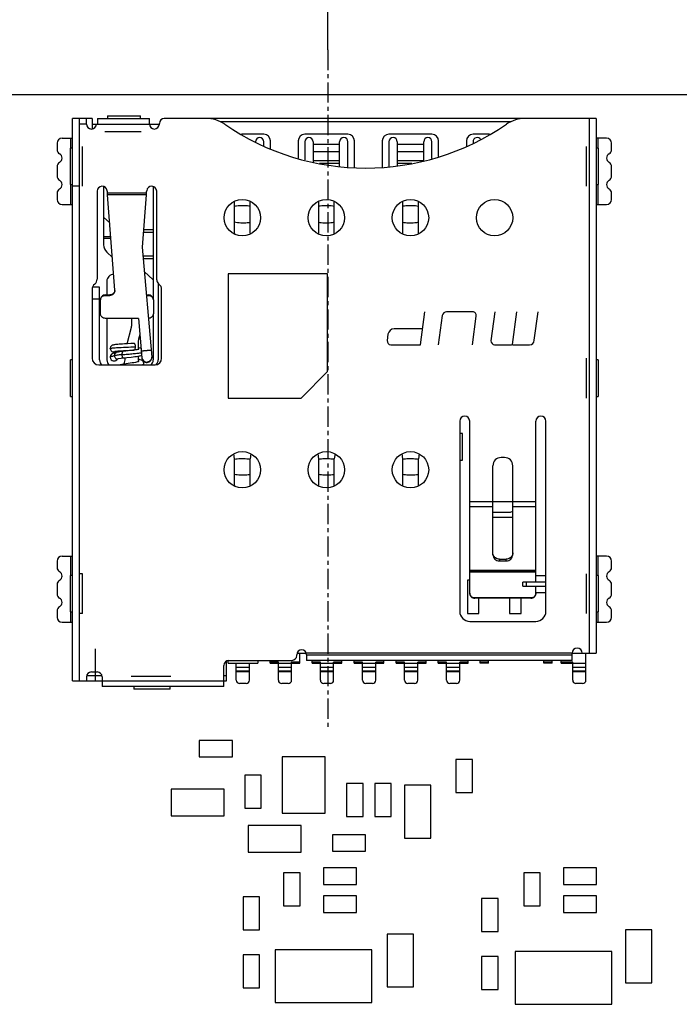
# Model space of a CAD drawing. Header units: millimetres. Extents: x 440 to 595, y -43 to 361.
# Tile 12 of 47: x 519 to 539, y 94 to 124. Entities that reach past the tile are written whole.
import ezdxf

# ---------------------------------------------------------------- set-up
doc = ezdxf.new("R2010")
doc.units = ezdxf.units.MM
doc.header["$LTSCALE"] = 16.335
doc.header["$PDMODE"] = 3
doc.header["$PDSIZE"] = 8
doc.linetypes.add('CENTER', pattern=[0.6, 0.375, -0.075, 0.075, -0.075])
doc.layers.get('0').update_dxf_attribs({"linetype": 'CONTINUOUS'})
doc.layers.get('Defpoints').update_dxf_attribs({"linetype": 'CONTINUOUS'})
doc.layers.add('01 实线', color=7, linetype='CONTINUOUS')
doc.styles.add('Font_1_Times New Roman', font='times.ttf', dxfattribs={"width": 0.8})
doc.styles.add('Font_2_Arial', font='arial.ttf', dxfattribs={"width": 0.8})
doc.dimstyles.new('Dim._1_spot', dxfattribs={"dimtxt": 3, "dimasz": 0.5, "dimexe": 0.5, "dimexo": 0, "dimgap": 0.8, "dimtad": 1, "dimdec": 3, "dimzin": 9, "dimdsep": 46, "dimtxsty": 'Font_1_Times New Roman', "dimblk": 'DOT', "dimcen": 0.1, "dimclrd": 256, "dimclre": 256, "dimclrt": 256, "dimadec": 0, "dimazin": 0, "dimtp": 0.1, "dimtm": 0.1, "dimtfac": 1, "dimtdec": 3, "dimtmove": 0, "dimatfit": 3, "dimfxl": 0, "dimtolj": 1, "dimlwd": -1, "dimlwe": -1, "dimarcsym": 0})

# ---------------------------------------------------------------- blocks, each defined once
blk = doc.blocks.new('_Dot')
at = {"color": 0, "linetype": 'ByBlock', "lineweight": -2}
blk.add_line((-0.5, 0), (-1, 0), dxfattribs=at)
at = {"color": 0, "linetype": 'ByBlock', "const_width": 0.5}
blk.add_lwpolyline([(-0.25, 0, 1), (0.25, 0, 1)], format="xyb", close=True, dxfattribs=at)
blk = doc.blocks.new('*D10')
at = {"layer": '01 实线'}
for p, q in [((528.277, 122.938), (528.277, 129.783)), ((577.922, 119.593), (577.922, 129.783)), ((528.777, 129.283), (577.422, 129.283))]:
    blk.add_line(p, q, dxfattribs=at)
at = {"layer": 'Defpoints', "color": 0}
for p in [(577.922, 129.283), (528.277, 122.938), (577.922, 119.593)]:
    blk.add_point(p, dxfattribs=at)
at = {"layer": '01 实线', "xscale": 0.5, "yscale": 0.5, "zscale": 0.5, "rotation": 180}
blk.add_blockref('_Dot', (528.277, 129.283), dxfattribs=at)
at = {"layer": '01 实线', "xscale": 0.5, "yscale": 0.5, "zscale": 0.5}
blk.add_blockref('_Dot', (577.922, 129.283), dxfattribs=at)
at = {"layer": '01 实线', "insert": (553.099, 131.615), "char_height": 3, "attachment_point": 5, "style": 'Font_2_Arial'}
blk.add_mtext('\\A1;49.645', dxfattribs=at)

msp = doc.modelspace()

# ---------------------------------------------------------------- linework, layer by layer
at = {"linetype": 'Continuous'}
for p, q in [((485.2216, 121.593), (575.9216, 121.593)), ((520.5716, 103.868), (520.5716, 120.868)), ((521.1666, 120.868), (520.5716, 120.868)), ((520.7716, 120.868), (520.7716, 103.868)), ((520.9916, 120.698), (520.9916, 120.868)), ((521.1666, 120.868), (521.1666, 120.548)), ((521.3216, 120.868), (521.3216, 120.698)), ((521.3216, 120.868), (522.8916, 120.868)), ((521.6216, 120.948), (521.6216, 120.868)), ((521.6216, 120.948), (522.6216, 120.948)), ((522.6216, 120.868), (522.6216, 120.948)), ((522.8916, 120.698), (522.8916, 120.868)), ((536.3816, 120.868), (523.3416, 120.868)), ((536.1816, 104.708), (536.1816, 120.868)), ((536.3816, 120.868), (536.3816, 104.708)), ((520.9916, 120.698), (520.7716, 120.698)), ((521.1666, 120.698), (523.1916, 120.698)), ((523.1916, 120.698), (523.1916, 120.718)), ((533.8153, 120.768), (525.028, 120.768)), ((520.2516, 120.268), (520.5716, 120.268)), ((520.5216, 119.968), (520.5216, 120.268)), ((521.5416, 120.468), (522.6416, 120.468)), ((526.3466, 120.388), (525.6779, 120.388)), ((528.8866, 120.388), (527.5866, 120.388)), ((531.4266, 120.388), (530.1266, 120.388)), ((533.1653, 120.388), (532.6666, 120.388)), ((536.7016, 120.268), (536.3816, 120.268)), ((536.4316, 120.268), (536.4316, 119.968)), ((520.1016, 120.118), (520.1016, 119.9279)), ((520.5066, 118.868), (520.5066, 119.968)), ((520.5716, 119.968), (520.5066, 119.968)), ((520.8716, 118.818), (520.8716, 120.018)), ((526.0966, 120.163), (526.0966, 120.1503)), ((526.3466, 120.044), (526.3466, 120.163)), ((526.5466, 119.959), (526.5466, 120.188)), ((527.3866, 120.188), (527.3866, 119.6667)), ((527.5866, 120.163), (527.5866, 119.6118)), ((527.8366, 120.163), (527.8366, 119.5431)), ((527.8366, 120.088), (528.6366, 120.088)), ((528.6366, 119.423), (528.6366, 120.163)), ((528.8866, 119.3893), (528.8866, 120.163)), ((529.0866, 119.3849), (529.0866, 120.188)), ((529.9266, 120.188), (529.9266, 119.3853)), ((530.1266, 120.163), (530.1266, 119.4122)), ((530.3766, 120.163), (530.3766, 119.4459)), ((530.3766, 120.088), (531.1766, 120.088)), ((531.1766, 119.5821), (531.1766, 120.163)), ((531.4266, 119.6584), (531.4266, 120.163)), ((531.6266, 119.7134), (531.6266, 120.188)), ((532.4666, 120.188), (532.4666, 120.0313)), ((532.6666, 120.163), (532.6666, 120.1163)), ((536.0816, 120.018), (536.0816, 118.818)), ((536.4466, 119.968), (536.3816, 119.968)), ((536.4466, 119.968), (536.4466, 118.868)), ((536.8516, 119.9279), (536.8516, 120.118)), ((528.6366, 119.8632), (527.8366, 119.8632)), ((531.1766, 119.8632), (530.3766, 119.8632)), ((520.1016, 119.4082), (520.1016, 119.1279)), ((528.6366, 119.5821), (527.8366, 119.5821)), ((528.6366, 119.5052), (528.0271, 119.5052)), ((531.1766, 119.5821), (530.3766, 119.5821)), ((530.8161, 119.5052), (530.3766, 119.5052)), ((536.8516, 119.1279), (536.8516, 119.4082)), ((520.5066, 118.868), (520.5716, 118.868)), ((520.5216, 118.268), (520.5216, 118.868)), ((520.7716, 118.818), (520.5716, 118.818)), ((521.5066, 118.8106), (521.5066, 117.0464)), ((523.0066, 118.8089), (523.0066, 115.4158)), ((536.3816, 118.868), (536.4466, 118.868)), ((536.4316, 118.868), (536.4316, 118.268)), ((520.1016, 118.6082), (520.1016, 118.418)), ((521.3116, 118.668), (521.3116, 116.0113)), ((521.6268, 118.618), (522.7965, 118.618)), ((521.6304, 118.5614), (521.6268, 118.618)), ((521.8494, 115.6815), (521.6304, 118.5614)), ((522.7928, 118.5614), (521.6304, 118.5614)), ((522.7928, 118.5614), (522.6722, 116.9752)), ((522.7965, 118.618), (522.7928, 118.5614)), ((523.1116, 115.988), (523.1116, 118.668)), ((536.8516, 118.418), (536.8516, 118.6082)), ((520.2516, 118.268), (520.5716, 118.268)), ((525.4566, 118.3591), (525.4566, 117.4125)), ((525.9366, 117.4048), (525.9366, 118.3588)), ((527.9966, 118.3591), (527.9966, 117.4068)), ((528.4766, 117.4101), (528.4766, 118.3588)), ((530.5366, 118.3591), (530.5366, 117.4068)), ((531.0166, 117.4101), (531.0166, 118.3588)), ((536.3816, 118.268), (536.7016, 118.268)), ((521.5066, 117.886), (521.6952, 117.7092)), ((521.5066, 117.3004), (521.7263, 117.3004)), ((523.0066, 117.4224), (522.7062, 117.4224)), ((522.7132, 117.5145), (523.0066, 117.5145)), ((521.7312, 117.236), (521.5066, 117.236)), ((522.6722, 116.9752), (522.9627, 113.6547)), ((521.6014, 116.8275), (521.7746, 116.6652)), ((522.6951, 116.7137), (523.0066, 116.7137)), ((523.0066, 116.6216), (522.7032, 116.6216)), ((523.0066, 115.9899), (522.7362, 116.2434)), ((525.2716, 116.168), (525.2716, 112.418)), ((528.2716, 116.168), (525.2716, 116.168)), ((528.2716, 113.218), (528.2716, 116.168)), ((521.3866, 115.768), (521.1755, 115.768)), ((521.3866, 113.568), (521.3866, 115.768)), ((521.6066, 115.9498), (521.6066, 115.5339)), ((523.1566, 115.8827), (523.1566, 113.568)), ((523.1902, 115.8521), (523.1652, 115.8731)), ((521.1616, 115.6989), (521.1616, 113.618)), ((521.5616, 115.5339), (521.5616, 115.5208)), ((521.5616, 115.5339), (521.6998, 115.5339)), ((521.5616, 115.5208), (521.6998, 115.5208)), ((521.6998, 115.5208), (521.6998, 115.5339)), ((521.8498, 115.6705), (521.8494, 115.6815)), ((522.7983, 115.5339), (522.8616, 115.5339)), ((522.7995, 115.5208), (522.8616, 115.5208)), ((522.8616, 115.5208), (522.8616, 115.5339)), ((523.2616, 113.618), (523.2616, 115.6989)), ((521.1616, 115.418), (521.3866, 115.418)), ((521.4116, 114.9729), (521.4116, 115.3714)), ((523.0116, 115.3714), (523.0116, 114.9729)), ((523.0066, 114.9416), (523.0066, 113.568)), ((531.0837, 114.02), (531.2154, 115.0194)), ((531.7383, 114.9094), (531.6181, 114.0221)), ((532.66, 115.0199), (531.8697, 115.0199)), ((532.6461, 114.0218), (532.763, 114.8957)), ((533.3224, 115.0204), (533.2073, 114.1451)), ((533.975, 115.0183), (533.8472, 114.0391)), ((534.5158, 114.1616), (534.6313, 115.0203)), ((522.5593, 114.8235), (521.5616, 114.8235)), ((521.6066, 114.8235), (521.6066, 113.568)), ((522.3566, 114.6071), (522.3566, 114.8235)), ((522.5593, 114.8235), (522.6639, 113.6285)), ((522.2161, 114.0565), (522.3498, 114.5553)), ((522.6019, 114.337), (522.5634, 114.1935)), ((530.0977, 114.3487), (530.0706, 114.1561)), ((531.1479, 114.5078), (530.2807, 114.5078)), ((522.2161, 114.0565), (522.1409, 114.0523)), ((522.5566, 114.1417), (522.5566, 113.8857)), ((530.1792, 114.02), (531.0837, 114.02)), ((533.319, 114.0221), (533.8175, 114.022)), ((533.8856, 114.021), (534.3748, 114.0212)), ((521.9008, 113.7967), (521.9014, 113.7968)), ((522.0641, 113.8477), (522.1082, 113.8504)), ((522.178, 113.8372), (522.0977, 113.828)), ((522.1082, 113.8504), (522.1638, 113.8536)), ((522.357, 113.8643), (522.4251, 113.8681)), ((522.5584, 113.8863), (522.5372, 113.8821)), ((522.5886, 113.9275), (522.5566, 113.9328)), ((522.5566, 113.6837), (522.5566, 113.568)), ((522.6397, 113.7024), (522.6568, 113.7095)), ((520.5066, 112.468), (520.5066, 113.568)), ((520.5716, 113.568), (520.5066, 113.568)), ((521.3616, 113.418), (523.0616, 113.418)), ((522.0995, 113.6281), (522.1566, 113.6348)), ((522.1566, 113.568), (522.1566, 113.6348)), ((522.5518, 113.5154), (522.5358, 113.5103)), ((522.5628, 113.5187), (522.5518, 113.5154)), ((522.5682, 113.5882), (522.5566, 113.5911)), ((522.7183, 113.418), (522.7263, 113.451)), ((536.0816, 113.618), (536.0816, 112.418)), ((536.4466, 113.568), (536.3816, 113.568)), ((536.4466, 113.568), (536.4466, 112.468)), ((527.4716, 112.418), (528.2716, 113.218)), ((520.5066, 112.468), (520.5716, 112.468)), ((525.2716, 112.418), (527.4716, 112.418)), ((536.3816, 112.468), (536.4466, 112.468)), ((532.2666, 111.718), (532.2666, 105.968)), ((532.5666, 106.5236), (532.5666, 111.718)), ((534.5666, 106.848), (534.5666, 111.718)), ((534.8666, 105.968), (534.8666, 111.718)), ((532.3466, 111.343), (532.2666, 111.343)), ((532.3466, 110.543), (532.3466, 111.343)), ((525.4352, 110.7304), (525.4566, 110.578)), ((525.9579, 110.7299), (525.9366, 110.578)), ((527.9752, 110.7304), (527.9966, 110.578)), ((528.4979, 110.7299), (528.4766, 110.578)), ((530.5152, 110.7304), (530.5366, 110.578)), ((531.0379, 110.7299), (531.0166, 110.578)), ((525.4566, 110.578), (525.4566, 109.7885)), ((525.9366, 109.7885), (525.9366, 110.578)), ((527.9966, 110.578), (527.9966, 109.7885)), ((528.4766, 109.7885), (528.4766, 110.578)), ((530.5366, 110.578), (530.5366, 109.7885)), ((531.0166, 109.7885), (531.0166, 110.578)), ((532.2666, 110.543), (532.3466, 110.543)), ((533.6166, 110.618), (533.5166, 110.618)), ((533.2666, 107.682), (533.2666, 110.368)), ((533.8666, 107.682), (533.8666, 110.368)), ((532.5666, 109.288), (533.2666, 109.288)), ((533.2666, 109.288), (533.8666, 109.288)), ((533.8666, 109.288), (534.5666, 109.288)), ((533.2666, 109.1312), (532.5666, 109.1312)), ((533.2666, 108.968), (533.7666, 108.968)), ((534.5666, 109.1312), (533.8666, 109.1312)), ((533.2666, 108.818), (533.8666, 108.818)), ((520.1016, 107.488), (520.1016, 107.2979)), ((520.2516, 107.638), (520.5716, 107.638)), ((520.5216, 107.058), (520.5216, 107.638)), ((533.4666, 107.5468), (533.4666, 107.4945)), ((533.4666, 107.5468), (533.6666, 107.5468)), ((533.4666, 107.4945), (533.6666, 107.4945)), ((533.6666, 107.4945), (533.6666, 107.5468)), ((536.7016, 107.638), (536.3816, 107.638)), ((536.4316, 107.638), (536.4316, 107.058)), ((536.8516, 107.2979), (536.8516, 107.488)), ((532.5666, 107.2099), (534.5666, 107.2099)), ((532.5666, 107.168), (534.5666, 107.168)), ((534.5666, 107.1635), (532.5666, 107.1635)), ((520.5066, 105.958), (520.5066, 107.058)), ((520.5716, 107.058), (520.5066, 107.058)), ((520.8716, 107.108), (520.7716, 107.108)), ((520.8716, 105.908), (520.8716, 107.108)), ((532.4966, 106.908), (532.4966, 105.908)), ((532.5666, 106.908), (532.4966, 106.908)), ((534.1666, 106.728), (534.1666, 106.848)), ((534.8666, 106.848), (534.1666, 106.848)), ((534.2666, 106.848), (534.2666, 106.728)), ((534.8666, 107.048), (534.5666, 107.048)), ((536.0816, 107.108), (536.0816, 105.908)), ((536.4466, 107.058), (536.3816, 107.058)), ((536.4466, 107.058), (536.4466, 105.958)), ((520.1016, 106.7782), (520.1016, 106.4979)), ((534.1666, 106.728), (534.8666, 106.728)), ((534.5666, 106.5236), (534.5666, 106.728)), ((536.8516, 106.4979), (536.8516, 106.7782)), ((532.7166, 106.3737), (532.7166, 106.368)), ((534.4166, 106.3737), (532.7166, 106.3737)), ((534.4166, 106.368), (532.7166, 106.368)), ((532.8466, 105.908), (532.8466, 106.368)), ((533.7666, 106.368), (533.7666, 105.908)), ((534.1166, 105.908), (534.1166, 106.368)), ((534.4166, 106.368), (534.4166, 106.3737)), ((534.8666, 106.528), (534.5666, 106.528)), ((520.1016, 105.9782), (520.1016, 105.788)), ((520.5066, 105.958), (520.5716, 105.958)), ((520.5216, 105.638), (520.5216, 105.958)), ((536.3816, 105.958), (536.4466, 105.958)), ((536.4316, 105.958), (536.4316, 105.638)), ((536.8516, 105.788), (536.8516, 105.9782)), ((520.8716, 105.908), (520.7716, 105.908)), ((532.4966, 105.908), (532.8466, 105.908)), ((532.5666, 105.668), (534.5666, 105.668)), ((533.7666, 105.908), (534.1166, 105.908)), ((520.2516, 105.638), (520.5716, 105.638)), ((536.3816, 105.638), (536.7016, 105.638)), ((521.2616, 103.868), (521.2616, 104.838)), ((525.2166, 103.868), (525.2166, 104.4661)), ((525.2666, 104.408), (525.2666, 104.4841)), ((525.2916, 104.488), (527.1916, 104.488)), ((526.1666, 104.488), (526.1666, 104.408)), ((526.5366, 104.408), (526.5366, 104.488)), ((527.3416, 104.638), (527.3416, 104.658)), ((527.3508, 104.708), (527.6324, 104.708)), ((527.4366, 104.408), (527.4366, 104.708)), ((535.6616, 104.708), (527.6416, 104.708)), ((527.6416, 104.658), (527.6416, 104.488)), ((527.6416, 104.658), (535.6616, 104.658)), ((535.6616, 104.488), (527.6416, 104.488)), ((527.8066, 104.408), (527.8066, 104.488)), ((528.7066, 104.408), (528.7066, 104.488)), ((529.0766, 104.408), (529.0766, 104.488)), ((529.9766, 104.408), (529.9766, 104.488)), ((530.3466, 104.408), (530.3466, 104.488)), ((531.2466, 104.408), (531.2466, 104.488)), ((531.6166, 104.408), (531.6166, 104.488)), ((532.5166, 104.408), (532.5166, 104.488)), ((532.8866, 104.408), (532.8866, 104.488)), ((533.1366, 104.408), (533.1366, 104.488)), ((534.8066, 104.408), (534.8066, 104.488)), ((535.0566, 104.408), (535.0566, 104.488)), ((535.3266, 104.408), (535.3266, 104.488)), ((535.6616, 104.488), (535.6616, 104.708)), ((535.6616, 104.708), (536.3816, 104.708)), ((536.0766, 103.888), (536.0766, 104.708)), ((525.1416, 103.698), (525.1416, 104.338)), ((525.2666, 104.408), (526.1666, 104.408)), ((525.5166, 103.888), (525.5166, 104.408)), ((525.9166, 104.2776), (525.5166, 104.2776)), ((525.5166, 104.1764), (525.9166, 104.1764)), ((525.9166, 103.888), (525.9166, 104.408)), ((526.7866, 104.438), (526.5366, 104.438)), ((526.5366, 104.408), (527.4366, 104.408)), ((526.7866, 103.888), (526.7866, 104.438)), ((527.1866, 104.2776), (526.7866, 104.2776)), ((526.7866, 104.1764), (527.1866, 104.1764)), ((527.1866, 103.888), (527.1866, 104.438)), ((527.4366, 104.438), (527.1866, 104.438)), ((528.0566, 104.438), (527.8066, 104.438)), ((527.8066, 104.408), (528.7066, 104.408)), ((528.0566, 103.888), (528.0566, 104.438)), ((528.4566, 104.2776), (528.0566, 104.2776)), ((528.0566, 104.1764), (528.4566, 104.1764)), ((528.4566, 103.888), (528.4566, 104.438)), ((528.7066, 104.438), (528.4566, 104.438)), ((529.3266, 104.438), (529.0766, 104.438)), ((529.0766, 104.408), (529.9766, 104.408)), ((529.3266, 103.888), (529.3266, 104.438)), ((529.7266, 104.2776), (529.3266, 104.2776)), ((529.3266, 104.1764), (529.7266, 104.1764)), ((529.7266, 103.888), (529.7266, 104.438)), ((529.9766, 104.438), (529.7266, 104.438)), ((530.5966, 104.438), (530.3466, 104.438)), ((530.3466, 104.408), (531.2466, 104.408)), ((530.5966, 103.888), (530.5966, 104.438)), ((530.9966, 104.2776), (530.5966, 104.2776)), ((530.5966, 104.1764), (530.9966, 104.1764)), ((530.9966, 103.888), (530.9966, 104.438)), ((531.2466, 104.438), (530.9966, 104.438)), ((531.8666, 104.438), (531.6166, 104.438)), ((531.6166, 104.408), (532.5166, 104.408)), ((531.8666, 103.888), (531.8666, 104.438)), ((532.2666, 104.2776), (531.8666, 104.2776)), ((531.8666, 104.1764), (532.2666, 104.1764)), ((532.2666, 103.888), (532.2666, 104.438)), ((532.5166, 104.438), (532.2666, 104.438)), ((533.1366, 104.438), (532.8866, 104.438)), ((533.1366, 104.408), (532.8866, 104.408)), ((535.0566, 104.438), (534.8066, 104.438)), ((535.0566, 104.408), (534.8066, 104.408)), ((535.6766, 104.438), (535.3266, 104.438)), ((535.3266, 104.408), (536.0766, 104.408)), ((535.6766, 103.888), (535.6766, 104.438)), ((536.0766, 104.2776), (535.6766, 104.2776)), ((535.6766, 104.1764), (536.0766, 104.1764)), ((520.5716, 103.868), (525.2166, 103.868)), ((520.9916, 103.988), (520.9916, 103.868)), ((521.4568, 104.018), (520.9964, 104.018)), ((521.1416, 104.138), (521.3116, 104.138)), ((521.4616, 103.988), (521.4616, 103.698)), ((523.5416, 103.998), (522.3416, 103.998)), ((525.2166, 104.018), (525.1416, 104.018)), ((525.9166, 104.138), (525.5166, 104.138)), ((527.1866, 104.138), (526.7866, 104.138)), ((528.4566, 104.138), (528.0566, 104.138)), ((529.7266, 104.138), (529.3266, 104.138)), ((530.9966, 104.138), (530.5966, 104.138)), ((532.2666, 104.138), (531.8666, 104.138)), ((536.0766, 104.138), (535.6766, 104.138)), ((525.1416, 103.698), (521.4616, 103.698)), ((522.4216, 103.698), (522.4216, 103.618)), ((523.5216, 103.618), (522.4216, 103.618)), ((523.5216, 103.618), (523.5216, 103.698)), ((525.8166, 103.788), (525.6166, 103.788)), ((527.0866, 103.788), (526.8866, 103.788)), ((528.3566, 103.788), (528.1566, 103.788)), ((529.6266, 103.788), (529.4266, 103.788)), ((530.8966, 103.788), (530.6966, 103.788)), ((532.1666, 103.788), (531.9666, 103.788)), ((535.9766, 103.788), (535.7766, 103.788)), ((524.3966, 102.068), (524.3966, 101.568)), ((525.3966, 102.068), (524.3966, 102.068)), ((525.3966, 101.568), (525.3966, 102.068)), ((524.3966, 101.568), (525.3966, 101.568)), ((526.8966, 101.568), (526.8966, 99.868)), ((528.1966, 101.568), (526.8966, 101.568)), ((528.1966, 99.868), (528.1966, 101.568)), ((532.1466, 101.493), (532.1466, 100.493)), ((532.6466, 101.493), (532.1466, 101.493)), ((532.6466, 100.493), (532.6466, 101.493)), ((525.7716, 101.018), (525.7716, 100.018)), ((526.2716, 101.018), (525.7716, 101.018)), ((526.2716, 100.018), (526.2716, 101.018)), ((523.5466, 100.593), (523.5466, 99.793)), ((525.1466, 100.593), (523.5466, 100.593)), ((525.1466, 99.793), (525.1466, 100.593)), ((528.8466, 100.768), (528.8466, 99.768)), ((529.3466, 100.768), (528.8466, 100.768)), ((529.3466, 99.768), (529.3466, 100.768)), ((529.6966, 100.768), (529.6966, 99.768)), ((530.1966, 100.768), (529.6966, 100.768)), ((530.1966, 99.768), (530.1966, 100.768)), ((530.5966, 100.718), (530.5966, 99.118)), ((531.3966, 100.718), (530.5966, 100.718)), ((531.3966, 99.118), (531.3966, 100.718)), ((532.1466, 100.493), (532.6466, 100.493)), ((525.7716, 100.018), (526.2716, 100.018)), ((523.5466, 99.793), (525.1466, 99.793)), ((526.8966, 99.868), (528.1966, 99.868)), ((528.8466, 99.768), (529.3466, 99.768)), ((529.6966, 99.768), (530.1966, 99.768)), ((525.8716, 99.493), (525.8716, 98.693)), ((527.4716, 99.493), (525.8716, 99.493)), ((527.4716, 98.693), (527.4716, 99.493)), ((528.4216, 99.218), (528.4216, 98.718)), ((529.4216, 99.218), (528.4216, 99.218)), ((529.4216, 98.718), (529.4216, 99.218)), ((530.5966, 99.118), (531.3966, 99.118)), ((525.8716, 98.693), (527.4716, 98.693)), ((528.4216, 98.718), (529.4216, 98.718)), ((528.1466, 98.218), (528.1466, 97.718)), ((529.1466, 98.218), (528.1466, 98.218)), ((529.1466, 97.718), (529.1466, 98.218)), ((535.3966, 98.218), (535.3966, 97.718)), ((536.3966, 98.218), (535.3966, 98.218)), ((536.3966, 97.718), (536.3966, 98.218)), ((526.9466, 98.068), (526.9466, 97.068)), ((527.4466, 98.068), (526.9466, 98.068)), ((527.4466, 97.068), (527.4466, 98.068)), ((534.1966, 98.068), (534.1966, 97.068)), ((534.6966, 98.068), (534.1966, 98.068)), ((534.6966, 97.068), (534.6966, 98.068)), ((528.1466, 97.718), (529.1466, 97.718)), ((535.3966, 97.718), (536.3966, 97.718)), ((525.7216, 97.343), (525.7216, 96.343)), ((526.2216, 97.343), (525.7216, 97.343)), ((526.2216, 96.343), (526.2216, 97.343)), ((528.1466, 97.368), (528.1466, 96.868)), ((529.1466, 97.368), (528.1466, 97.368)), ((529.1466, 96.868), (529.1466, 97.368)), ((535.3966, 97.368), (535.3966, 96.868)), ((536.3966, 97.368), (535.3966, 97.368)), ((536.3966, 96.868), (536.3966, 97.368)), ((526.9466, 97.068), (527.4466, 97.068)), ((532.9216, 97.293), (532.9216, 96.293)), ((533.4216, 97.293), (532.9216, 97.293)), ((533.4216, 96.293), (533.4216, 97.293)), ((534.1966, 97.068), (534.6966, 97.068)), ((528.1466, 96.868), (529.1466, 96.868)), ((535.3966, 96.868), (536.3966, 96.868)), ((525.7216, 96.343), (526.2216, 96.343)), ((530.0716, 96.218), (530.0716, 94.618)), ((530.8716, 96.218), (530.0716, 96.218)), ((530.8716, 94.618), (530.8716, 96.218)), ((532.9216, 96.293), (533.4216, 96.293)), ((537.2716, 96.343), (537.2716, 94.743)), ((538.0716, 96.343), (537.2716, 96.343)), ((538.0716, 94.743), (538.0716, 96.343)), ((525.7216, 95.593), (525.7216, 94.593)), ((526.2216, 95.593), (525.7216, 95.593)), ((526.2216, 94.593), (526.2216, 95.593)), ((526.6866, 95.743), (526.6866, 94.143)), ((529.6066, 95.743), (526.6866, 95.743)), ((529.6066, 94.143), (529.6066, 95.743)), ((532.9216, 95.543), (532.9216, 94.543)), ((533.4216, 95.543), (532.9216, 95.543)), ((533.4216, 94.543), (533.4216, 95.543)), ((533.9366, 95.693), (533.9366, 94.093)), ((536.8566, 95.693), (533.9366, 95.693)), ((536.8566, 94.093), (536.8566, 95.693)), ((537.2716, 94.743), (538.0716, 94.743)), ((525.7216, 94.593), (526.2216, 94.593)), ((530.0716, 94.618), (530.8716, 94.618)), ((532.9216, 94.543), (533.4216, 94.543)), ((526.6866, 94.143), (529.6066, 94.143)), ((533.9366, 94.093), (536.8566, 94.093))]:
    msp.add_line(p, q, dxfattribs=at)
for points in [[(522.1409, 114.0523), (522.0835, 114.0489), (522.0302, 114.0455), (521.9815, 114.0421), (521.9376, 114.0388), (521.8987, 114.0353), (521.8652, 114.0318), (521.8372, 114.0282), (521.8139, 114.0244), (521.7934, 114.0197), (521.7713, 114.012), (521.7443, 113.9957), (521.7195, 113.9658), (521.707, 113.9253), (521.7066, 113.9164)], [(522.4223, 114.068), (522.391, 114.0662), (522.3281, 114.0627), (522.2161, 114.0565)], [(521.7066, 113.9164), (521.7139, 113.879), (521.7325, 113.8486), (521.7566, 113.8285), (521.7784, 113.8179), (521.7975, 113.8119), (521.8012, 113.811)], [(521.9014, 113.7968), (521.8691, 113.7892), (521.8219, 113.7756), (521.7838, 113.7603), (521.7497, 113.7387), (521.7208, 113.7037), (521.7073, 113.6575), (521.7071, 113.6511)], [(521.8453, 113.8272), (521.8453, 113.8272), (521.85, 113.8282), (521.8611, 113.8301), (521.8773, 113.8323), (521.898, 113.8347), (521.9231, 113.8371), (521.9524, 113.8397), (521.9859, 113.8423), (522.0232, 113.845), (522.0641, 113.8477)], [(522.0977, 113.828), (522.0417, 113.8209), (521.9536, 113.8072), (521.9008, 113.7967)], [(522.1638, 113.8536), (522.2547, 113.8587), (522.357, 113.8643)], [(522.3924, 113.8616), (522.3437, 113.8559), (522.2911, 113.8499), (522.178, 113.8372)], [(522.3406, 113.6554), (522.4013, 113.6624), (522.4563, 113.6692), (522.5048, 113.6757), (522.5469, 113.682)], [(522.4757, 113.8724), (522.4366, 113.8672), (522.3924, 113.8616)], [(522.5372, 113.8821), (522.5094, 113.8774), (522.4757, 113.8724)], [(522.5469, 113.682), (522.5828, 113.6883), (522.6135, 113.695), (522.6397, 113.7024)], [(522.576, 113.8908), (522.5767, 113.8911), (522.5721, 113.8897), (522.5584, 113.8863)], [(522.6388, 113.9153), (522.6185, 113.9212), (522.5886, 113.9275)], [(521.7071, 113.6511), (521.7158, 113.6089), (521.7381, 113.5745), (521.7661, 113.5517), (521.7766, 113.5456)], [(521.877, 113.5866), (521.8736, 113.5842), (521.8744, 113.5845), (521.888, 113.5894), (521.9128, 113.5964), (521.9256, 113.5996)], [(521.9256, 113.5996), (521.9595, 113.6069), (522.0361, 113.6198), (522.0995, 113.6281)], [(522.1233, 113.4366), (522.0577, 113.426), (522.0113, 113.418)], [(522.5358, 113.5103), (522.5065, 113.5026), (522.4687, 113.4941), (522.4235, 113.4853), (522.3716, 113.4761), (522.3144, 113.4666), (522.2531, 113.4569), (522.1889, 113.4469), (522.1233, 113.4366)], [(522.1566, 113.6348), (522.2059, 113.6404), (522.3406, 113.6554)], [(522.7263, 113.4509), (522.7258, 113.4608), (522.7103, 113.5076), (522.6808, 113.5408), (522.6479, 113.561), (522.6119, 113.5754), (522.5682, 113.5882)]]:
    msp.add_lwpolyline(points, dxfattribs=at)
for centre in [(525.6966, 117.868), (528.2366, 117.868), (530.7766, 117.868), (533.3166, 117.868), (525.6966, 110.248), (528.2366, 110.248), (530.7766, 110.248)]:
    msp.add_circle(centre, 0.55, dxfattribs=at)
for centre, radius, start, end in [((523.3416, 120.718), 0.15, 90, 180), ((524.5998, 119.868), 1, 55.43968, 90), ((534.2434, 119.868), 1, 90, 124.56032), ((521.1416, 120.698), 0.15, 180, 360), ((523.0416, 120.698), 0.15, 180, 360), ((529.4216, 126.868), 7.5, 235.43968, 304.56032), ((520.2516, 120.118), 0.15, 90, 180), ((526.2216, 120.163), 0.125, 0, 180), ((526.3466, 120.188), 0.2, 0, 90), ((527.5866, 120.188), 0.2, 90, 180), ((527.7116, 120.163), 0.125, 0, 180), ((528.7616, 120.163), 0.125, 0, 180), ((528.8866, 120.188), 0.2, 0, 90), ((530.1266, 120.188), 0.2, 90, 180), ((530.2516, 120.163), 0.125, 0, 180), ((531.3016, 120.163), 0.125, 0, 180), ((531.4266, 120.188), 0.2, 0, 90), ((532.6666, 120.188), 0.2, 90, 180), ((532.7916, 120.163), 0.125, 30.53386, 180), ((536.7016, 120.118), 0.15, 0, 90), ((520.2516, 119.9279), 0.15, 180, 240), ((520.1016, 119.668), 0.15, 300, 60), ((536.8516, 119.668), 0.15, 120, 240), ((536.7016, 119.9279), 0.15, 300, 360), ((520.2516, 119.4082), 0.15, 120, 180), ((536.7016, 119.4082), 0.15, 0, 60), ((520.2516, 119.1279), 0.15, 180, 240), ((536.7016, 119.1279), 0.15, 300, 360), ((520.1016, 118.868), 0.15, 300, 60), ((521.4616, 118.668), 0.15, 4.13624, 180), ((522.9616, 118.668), 0.15, 0, 175.86376), ((536.8516, 118.868), 0.15, 120, 240), ((520.2516, 118.6082), 0.15, 120, 180), ((536.7016, 118.6082), 0.15, 0, 60), ((520.2516, 118.418), 0.15, 180, 270), ((536.7016, 118.418), 0.15, 270, 360), ((521.8066, 117.0464), 0.3, 180, 226.84761), ((521.8066, 115.9498), 0.2, 87.90521, 180), ((521.3616, 115.6989), 0.2, 127.72702, 180), ((521.1116, 116.0113), 0.2, 309.61578, 360), ((523.2616, 115.988), 0.15, 180, 230), ((523.0616, 115.6989), 0.2, 0, 50), ((531.8696, 114.8867), 0.1332, 89.94112, 170.19018), ((532.6609, 114.9158), 0.1041, 348.86212, 90.45746), ((522.1566, 114.6071), 0.2, 345, 360), ((530.2807, 114.323), 0.1848, 90, 172.00765), ((522.7566, 114.1417), 0.2, 165, 180), ((530.2092, 114.1553), 0.1386, 179.67098, 257.52029), ((533.3418, 114.155), 0.1348, 184.21679, 260.26777), ((533.8003, 114.0864), 0.0666, 284.93615, 314.78041), ((533.8862, 114.072), 0.051, 220.12014, 269.33197), ((534.3728, 114.1642), 0.143, 270.78058, 358.96754), ((522.3566, 113.808), 0.2, 166.83979, 172.22747), ((521.3616, 113.618), 0.2, 180, 270), ((521.5866, 113.568), 0.2, 180, 229.22011), ((521.8066, 113.568), 0.2, 180, 229.17648), ((521.8399, 113.6265), 0.091, 336.80601, 342.49396), ((521.9566, 113.568), 0.2, 316.91031, 360), ((522.7566, 113.568), 0.2, 180, 194.29297), ((522.8122, 113.6551), 0.1501, 184.99649, 194.9816), ((522.8121, 113.6552), 0.15, 195.02208, 275.01432), ((522.8066, 113.568), 0.2, 310.78025, 360), ((523.0616, 113.618), 0.2, 270, 360), ((522.9566, 113.568), 0.2, 312.66304, 360), ((532.4166, 111.718), 0.15, 0, 180), ((534.7166, 111.718), 0.15, 0, 180), ((533.5166, 110.368), 0.25, 90, 180), ((533.6166, 110.368), 0.25, 0, 90), ((533.7666, 109.118), 0.15, 270, 312.39539), ((520.2516, 107.488), 0.15, 90, 180), ((536.7016, 107.488), 0.15, 0, 90), ((520.2516, 107.2979), 0.15, 180, 240), ((520.1016, 107.038), 0.15, 300, 60), ((536.8516, 107.038), 0.15, 120, 240), ((536.7016, 107.2979), 0.15, 300, 360), ((520.2516, 106.7782), 0.15, 120, 180), ((536.7016, 106.7782), 0.15, 0, 60), ((520.2516, 106.4979), 0.15, 180, 240), ((520.1016, 106.238), 0.15, 300, 60), ((536.8516, 106.238), 0.15, 120, 240), ((536.7016, 106.4979), 0.15, 300, 360), ((520.2516, 105.9782), 0.15, 120, 180), ((532.5666, 105.968), 0.3, 180, 270), ((534.5666, 105.968), 0.3, 270, 360), ((536.7016, 105.9782), 0.15, 0, 60), ((520.2516, 105.788), 0.15, 180, 270), ((536.7016, 105.788), 0.15, 270, 360), ((527.4916, 104.658), 0.15, 0, 180), ((535.8116, 104.708), 0.15, 0, 180), ((525.2916, 104.338), 0.15, 90, 180), ((527.1916, 104.638), 0.15, 270, 360), ((521.1416, 103.988), 0.15, 90, 180), ((521.3116, 103.988), 0.15, 0, 90), ((525.6166, 103.888), 0.1, 180, 270), ((525.8166, 103.888), 0.1, 270, 360), ((526.8866, 103.888), 0.1, 180, 270), ((527.0866, 103.888), 0.1, 270, 360), ((528.1566, 103.888), 0.1, 180, 270), ((528.3566, 103.888), 0.1, 270, 360), ((529.4266, 103.888), 0.1, 180, 270), ((529.6266, 103.888), 0.1, 270, 360), ((530.6966, 103.888), 0.1, 180, 270), ((530.8966, 103.888), 0.1, 270, 360), ((531.9666, 103.888), 0.1, 180, 270), ((532.1666, 103.888), 0.1, 270, 360), ((535.7766, 103.888), 0.1, 180, 270), ((535.9766, 103.888), 0.1, 270, 360)]:
    msp.add_arc(centre, radius, start, end, dxfattribs=at)
for points, knots in [([(521.6268, 118.618), (521.6264, 118.6233), (521.6251, 118.6338), (521.6252, 118.6495), (521.6231, 118.6654), (521.6178, 118.6747), (521.6148, 118.6791)], [0, 0, 0, 0, 0.2496305, 0.5005217, 0.7489064, 1, 1, 1, 1]), ([(522.8084, 118.6791), (522.8054, 118.6747), (522.8002, 118.6654), (522.798, 118.6495), (522.7981, 118.6338), (522.7969, 118.6233), (522.7965, 118.618)], [0, 0, 0, 0, 0.2510935, 0.4994783, 0.7503696, 1, 1, 1, 1]), ([(525.4566, 118.219), (525.4777, 118.2224), (525.5639, 118.2342), (525.651, 118.2391), (525.7166, 118.2391)], [0, 0, 0, 0, 0.2453662, 1, 1, 1, 1]), ([(525.7166, 118.2391), (525.7352, 118.2391), (525.8087, 118.2379), (525.8821, 118.232), (525.9366, 118.2248)], [0, 0, 0, 0, 0.2524521, 1, 1, 1, 1]), ([(527.9966, 118.2233), (528.0155, 118.2259), (528.0923, 118.2352), (528.1698, 118.2391), (528.2281, 118.2391)], [0, 0, 0, 0, 0.2463553, 1, 1, 1, 1]), ([(528.2281, 118.2391), (528.2491, 118.2391), (528.3322, 118.2376), (528.4152, 118.2301), (528.4766, 118.2208)], [0, 0, 0, 0, 0.2531566, 1, 1, 1, 1]), ([(530.5366, 118.2233), (530.5555, 118.2259), (530.6323, 118.2352), (530.7098, 118.2391), (530.7681, 118.2391)], [0, 0, 0, 0, 0.2463553, 1, 1, 1, 1]), ([(530.7681, 118.2391), (530.7891, 118.2391), (530.8722, 118.2376), (530.9552, 118.2301), (531.0166, 118.2208)], [0, 0, 0, 0, 0.2531566, 1, 1, 1, 1]), ([(525.7166, 117.7027), (525.6946, 117.7027), (525.6074, 117.7049), (525.5204, 117.7158), (525.4566, 117.7292)], [0, 0, 0, 0, 0.2528387, 1, 1, 1, 1]), ([(525.9366, 117.7215), (525.9187, 117.7184), (525.8458, 117.7073), (525.772, 117.7027), (525.7166, 117.7027)], [0, 0, 0, 0, 0.2474564, 1, 1, 1, 1]), ([(528.2281, 117.7027), (528.2085, 117.7027), (528.131, 117.7044), (528.0536, 117.713), (527.9966, 117.7236)], [0, 0, 0, 0, 0.2522313, 1, 1, 1, 1]), ([(528.4766, 117.7268), (528.4565, 117.7228), (528.3743, 117.7086), (528.2908, 117.7027), (528.2281, 117.7027)], [0, 0, 0, 0, 0.2467352, 1, 1, 1, 1]), ([(530.7681, 117.7027), (530.7485, 117.7027), (530.671, 117.7044), (530.5936, 117.713), (530.5366, 117.7236)], [0, 0, 0, 0, 0.2522313, 1, 1, 1, 1]), ([(531.0166, 117.7268), (530.9965, 117.7228), (530.9143, 117.7086), (530.8308, 117.7027), (530.7681, 117.7027)], [0, 0, 0, 0, 0.2467352, 1, 1, 1, 1]), ([(525.4566, 117.4125), (525.4566, 117.4093), (525.4573, 117.3962), (525.4605, 117.3833), (525.464, 117.374)], [0, 0, 0, 0, 0.2412625, 1, 1, 1, 1]), ([(525.9366, 117.4048), (525.9366, 117.4023), (525.9362, 117.3921), (525.9342, 117.382), (525.932, 117.3746)], [0, 0, 0, 0, 0.2438089, 1, 1, 1, 1]), ([(527.9966, 117.4068), (527.9966, 117.4042), (527.9971, 117.3933), (527.9993, 117.3826), (528.0019, 117.3747)], [0, 0, 0, 0, 0.2431629, 1, 1, 1, 1]), ([(528.4701, 117.3742), (528.4711, 117.3772), (528.4748, 117.3888), (528.4766, 117.4011), (528.4766, 117.4101)], [0, 0, 0, 0, 0.2588528, 1, 1, 1, 1]), ([(530.5366, 117.4068), (530.5366, 117.4042), (530.5371, 117.3933), (530.5393, 117.3826), (530.5419, 117.3747)], [0, 0, 0, 0, 0.2431629, 1, 1, 1, 1]), ([(531.0101, 117.3742), (531.0111, 117.3772), (531.0148, 117.3888), (531.0166, 117.4011), (531.0166, 117.4101)], [0, 0, 0, 0, 0.2588528, 1, 1, 1, 1]), ([(521.5616, 115.5339), (521.5421, 115.5339), (521.5027, 115.5261), (521.4528, 115.4929), (521.4194, 115.4432), (521.4116, 115.4039), (521.4116, 115.3845)], [0, 0, 0, 0, 0.2504767, 0.5006227, 0.7504042, 1, 1, 1, 1]), ([(521.4116, 115.3714), (521.4116, 115.3908), (521.4194, 115.4301), (521.4528, 115.4798), (521.5027, 115.513), (521.5421, 115.5208), (521.5616, 115.5208)], [0, 0, 0, 0, 0.249596, 0.4993776, 0.7495235, 1, 1, 1, 1]), ([(521.8493, 115.6706), (521.8477, 115.6523), (521.8376, 115.6158), (521.8036, 115.5707), (521.7555, 115.5408), (521.7183, 115.5339), (521.6998, 115.5339)], [0, 0, 0, 0, 0.2497083, 0.4994773, 0.7495877, 1, 1, 1, 1]), ([(521.6998, 115.5208), (521.7193, 115.5208), (521.7588, 115.5286), (521.8087, 115.5619), (521.8421, 115.6116), (521.8498, 115.651), (521.8498, 115.6705)], [0, 0, 0, 0, 0.2504463, 0.5005556, 0.7502981, 1, 1, 1, 1]), ([(523.0116, 115.3845), (523.0116, 115.4039), (523.0038, 115.4432), (522.9704, 115.4929), (522.9205, 115.5261), (522.8811, 115.5339), (522.8616, 115.5339)], [0, 0, 0, 0, 0.249596, 0.4993776, 0.7495235, 1, 1, 1, 1]), ([(522.8616, 115.5208), (522.8811, 115.5208), (522.9205, 115.513), (522.9704, 115.4798), (523.0038, 115.4301), (523.0116, 115.3908), (523.0116, 115.3714)], [0, 0, 0, 0, 0.2504767, 0.5006227, 0.7504042, 1, 1, 1, 1]), ([(521.5616, 114.8235), (521.5421, 114.8235), (521.5027, 114.8312), (521.4528, 114.8645), (521.4194, 114.9141), (521.4116, 114.9535), (521.4116, 114.9729)], [0, 0, 0, 0, 0.2504767, 0.5006227, 0.7504042, 1, 1, 1, 1]), ([(523.0116, 114.9729), (523.0116, 114.9535), (523.0038, 114.9141), (522.9704, 114.8645), (522.9205, 114.8312), (522.8811, 114.8235), (522.8616, 114.8235)], [0, 0, 0, 0, 0.249596, 0.4993776, 0.7495235, 1, 1, 1, 1]), ([(522.4742, 113.968), (522.4742, 113.9811), (522.4718, 114.0057), (522.4628, 114.0342), (522.4517, 114.0519), (522.4407, 114.0637), (522.4292, 114.0684), (522.4223, 114.068)], [0, 0, 0, 0, 0.320294, 0.6041631, 0.7245127, 0.8289682, 1, 1, 1, 1]), ([(521.7066, 113.9164), (521.7066, 113.918), (521.7121, 113.921), (521.7213, 113.9233), (521.7379, 113.9265), (521.76, 113.9293), (521.7883, 113.9323), (521.8364, 113.9364), (521.8751, 113.939), (521.9026, 113.9407)], [0, 0, 0, 0, 0.023039, 0.0745882, 0.1572035, 0.2708006, 0.4139122, 0.5845366, 1, 1, 1, 1]), ([(521.7071, 113.6511), (521.7071, 113.6559), (521.7149, 113.6632), (521.727, 113.6694), (521.7493, 113.6781), (521.7869, 113.6879), (521.82, 113.6946), (521.8389, 113.6981)], [0, 0, 0, 0, 0.1009081, 0.1848735, 0.2950519, 0.596651, 1, 1, 1, 1]), ([(521.8684, 113.816), (521.8578, 113.8117), (521.8353, 113.8063), (521.8122, 113.8083), (521.8012, 113.811)], [0, 0, 0, 0, 0.5003092, 1, 1, 1, 1]), ([(521.8386, 113.6981), (521.8386, 113.7096), (521.8417, 113.7323), (521.8542, 113.7628), (521.8743, 113.7859), (521.892, 113.7947), (521.9008, 113.7967)], [0, 0, 0, 0, 0.2784322, 0.5428215, 0.782513, 1, 1, 1, 1]), ([(522.0698, 113.7281), (522.0279, 113.724), (521.9506, 113.7157), (521.8737, 113.7046), (521.8386, 113.6981)], [0, 0, 0, 0, 0.5414261, 1, 1, 1, 1]), ([(521.8389, 113.6981), (521.8389, 113.6838), (521.8434, 113.6563), (521.862, 113.6211), (521.8915, 113.5989), (521.9152, 113.5971), (521.9256, 113.5996)], [0, 0, 0, 0, 0.2868993, 0.5516124, 0.7849807, 1, 1, 1, 1]), ([(521.9026, 113.9407), (521.9958, 113.9466), (522.1864, 113.9554), (522.377, 113.9635), (522.4742, 113.968)], [0, 0, 0, 0, 0.4897913, 1, 1, 1, 1]), ([(522.0698, 113.728), (522.0698, 113.7514), (522.0727, 113.7835), (522.0837, 113.8166), (522.0931, 113.8275), (522.0977, 113.828)], [0, 0, 0, 0, 0.6523166, 0.8719245, 1, 1, 1, 1]), ([(522.0698, 113.728), (522.1251, 113.7334), (522.2349, 113.7433), (522.3929, 113.7573), (522.532, 113.7709), (522.6164, 113.7808), (522.6526, 113.7866)], [0, 0, 0, 0, 0.284309, 0.565035, 0.8123161, 1, 1, 1, 1]), ([(522.0995, 113.6281), (522.0952, 113.6276), (522.0879, 113.634), (522.0825, 113.6445), (522.076, 113.6626), (522.0712, 113.6908), (522.0698, 113.715), (522.0698, 113.728)], [0, 0, 0, 0, 0.1205236, 0.2155241, 0.3358179, 0.6425452, 1, 1, 1, 1]), ([(522.4251, 113.8681), (522.432, 113.8685), (522.4473, 113.8765), (522.4621, 113.8999), (522.472, 113.9315), (522.4742, 113.9554), (522.4742, 113.968)], [0, 0, 0, 0, 0.1732714, 0.3997849, 0.6830921, 1, 1, 1, 1]), ([(522.6454, 113.8396), (522.6454, 113.8398), (522.6469, 113.8399), (522.6485, 113.8405), (522.6523, 113.8409), (522.6571, 113.8416), (522.6634, 113.8424), (522.6741, 113.8437), (522.6904, 113.8454), (522.7127, 113.8477), (522.7382, 113.8501), (522.7658, 113.8527), (522.7849, 113.8544), (522.7946, 113.8553)], [0, 0, 0, 0, 0.0050867, 0.0195578, 0.0434719, 0.0765554, 0.1184941, 0.1689544, 0.2932967, 0.4446903, 0.6174851, 0.8052752, 1, 1, 1, 1]), ([(522.7946, 113.8553), (522.8043, 113.8561), (522.8234, 113.8577), (522.8511, 113.86), (522.8766, 113.862), (522.899, 113.8637), (522.9153, 113.8648), (522.9261, 113.8654), (522.9324, 113.8657), (522.9372, 113.8659), (522.941, 113.8661), (522.9428, 113.8658), (522.9442, 113.866), (522.9443, 113.8657)], [0, 0, 0, 0, 0.1947248, 0.3825149, 0.5553097, 0.7067033, 0.8310456, 0.8815059, 0.9234446, 0.9565281, 0.9804422, 0.9949133, 1, 1, 1, 1]), ([(521.9073, 113.5654), (521.8917, 113.5481), (521.8462, 113.5253), (521.7971, 113.5346), (521.7766, 113.5456)], [0, 0, 0, 0, 0.4993328, 1, 1, 1, 1]), ([(522.6587, 113.4181), (522.661, 113.4186), (522.6693, 113.4208), (522.6777, 113.4231), (522.6837, 113.425)], [0, 0, 0, 0, 0.2683204, 1, 1, 1, 1]), ([(522.6639, 113.6285), (522.6656, 113.6091), (522.6768, 113.5705), (522.7144, 113.5238), (522.7669, 113.4949), (522.8069, 113.4906), (522.8264, 113.4923)], [0, 0, 0, 0, 0.2499258, 0.4999041, 0.7498987, 1, 1, 1, 1]), ([(522.6837, 113.425), (522.6899, 113.4269), (522.7011, 113.4307), (522.7159, 113.4373), (522.7262, 113.4453), (522.7263, 113.4509)], [0, 0, 0, 0, 0.3828348, 0.6724997, 1, 1, 1, 1]), ([(522.9615, 113.6682), (522.9632, 113.6488), (522.9589, 113.6088), (522.93, 113.5563), (522.8832, 113.5187), (522.8446, 113.5075), (522.8252, 113.5058)], [0, 0, 0, 0, 0.2499258, 0.4999041, 0.7498987, 1, 1, 1, 1]), ([(522.8264, 113.4923), (522.8458, 113.494), (522.8844, 113.5052), (522.9312, 113.5428), (522.9601, 113.5953), (522.9644, 113.6353), (522.9627, 113.6547)], [0, 0, 0, 0, 0.2501013, 0.5000959, 0.7500742, 1, 1, 1, 1]), ([(525.6966, 110.5781), (525.6763, 110.5781), (525.5961, 110.5768), (525.516, 110.5708), (525.4566, 110.5633)], [0, 0, 0, 0, 0.2531195, 1, 1, 1, 1]), ([(525.9366, 110.5633), (525.9171, 110.5658), (525.8373, 110.5745), (525.7571, 110.5781), (525.6966, 110.5781)], [0, 0, 0, 0, 0.2457672, 1, 1, 1, 1]), ([(528.2366, 110.5781), (528.2163, 110.5781), (528.1361, 110.5768), (528.056, 110.5708), (527.9966, 110.5633)], [0, 0, 0, 0, 0.2531195, 1, 1, 1, 1]), ([(528.4766, 110.5633), (528.4571, 110.5658), (528.3773, 110.5745), (528.2971, 110.5781), (528.2366, 110.5781)], [0, 0, 0, 0, 0.2457672, 1, 1, 1, 1]), ([(530.7766, 110.5781), (530.7563, 110.5781), (530.6761, 110.5768), (530.596, 110.5708), (530.5366, 110.5633)], [0, 0, 0, 0, 0.2531195, 1, 1, 1, 1]), ([(531.0166, 110.5633), (530.9971, 110.5658), (530.9173, 110.5745), (530.8371, 110.5781), (530.7766, 110.5781)], [0, 0, 0, 0, 0.2457672, 1, 1, 1, 1]), ([(525.6966, 110.0827), (525.6763, 110.0827), (525.5959, 110.0845), (525.5156, 110.0938), (525.4566, 110.1052)], [0, 0, 0, 0, 0.2524042, 1, 1, 1, 1]), ([(525.9366, 110.1052), (525.9171, 110.1014), (525.8378, 110.0882), (525.7572, 110.0827), (525.6966, 110.0827)], [0, 0, 0, 0, 0.2469606, 1, 1, 1, 1]), ([(528.2366, 110.0827), (528.2163, 110.0827), (528.1359, 110.0845), (528.0556, 110.0938), (527.9966, 110.1052)], [0, 0, 0, 0, 0.2524042, 1, 1, 1, 1]), ([(528.4766, 110.1052), (528.4571, 110.1014), (528.3778, 110.0882), (528.2972, 110.0827), (528.2366, 110.0827)], [0, 0, 0, 0, 0.2469606, 1, 1, 1, 1]), ([(530.7766, 110.0827), (530.7563, 110.0827), (530.6759, 110.0845), (530.5956, 110.0938), (530.5366, 110.1052)], [0, 0, 0, 0, 0.2524042, 1, 1, 1, 1]), ([(531.0166, 110.1052), (530.9971, 110.1014), (530.9178, 110.0882), (530.8372, 110.0827), (530.7766, 110.0827)], [0, 0, 0, 0, 0.2469606, 1, 1, 1, 1]), ([(525.4566, 109.7885), (525.4566, 109.7857), (525.4571, 109.7742), (525.4596, 109.7628), (525.4624, 109.7546)], [0, 0, 0, 0, 0.2426235, 1, 1, 1, 1]), ([(525.9307, 109.7544), (525.9317, 109.7572), (525.935, 109.7683), (525.9366, 109.7799), (525.9366, 109.7885)], [0, 0, 0, 0, 0.2582537, 1, 1, 1, 1]), ([(527.9966, 109.7885), (527.9966, 109.7857), (527.9971, 109.7742), (527.9996, 109.7628), (528.0024, 109.7546)], [0, 0, 0, 0, 0.2426235, 1, 1, 1, 1]), ([(528.4707, 109.7544), (528.4717, 109.7572), (528.475, 109.7683), (528.4766, 109.7799), (528.4766, 109.7885)], [0, 0, 0, 0, 0.2582537, 1, 1, 1, 1]), ([(530.5366, 109.7885), (530.5366, 109.7857), (530.5371, 109.7742), (530.5396, 109.7628), (530.5424, 109.7546)], [0, 0, 0, 0, 0.2426235, 1, 1, 1, 1]), ([(531.0107, 109.7544), (531.0117, 109.7572), (531.015, 109.7683), (531.0166, 109.7799), (531.0166, 109.7885)], [0, 0, 0, 0, 0.2582537, 1, 1, 1, 1]), ([(533.2666, 107.682), (533.2666, 107.6575), (533.2773, 107.6076), (533.3223, 107.5453), (533.3887, 107.504), (533.4407, 107.4945), (533.4666, 107.4945)], [0, 0, 0, 0, 0.242516, 0.4894346, 0.7425358, 1, 1, 1, 1]), ([(533.4666, 107.5468), (533.4458, 107.5468), (533.4041, 107.5529), (533.3477, 107.5797), (533.3026, 107.6216), (533.283, 107.6574), (533.2765, 107.6761)], [0, 0, 0, 0, 0.2556611, 0.5084734, 0.756615, 1, 1, 1, 1]), ([(533.6666, 107.4945), (533.6926, 107.4945), (533.7445, 107.504), (533.8109, 107.5453), (533.856, 107.6076), (533.8666, 107.6575), (533.8666, 107.682)], [0, 0, 0, 0, 0.2574644, 0.5105657, 0.7574842, 1, 1, 1, 1]), ([(533.8568, 107.6761), (533.8503, 107.6574), (533.8306, 107.6216), (533.7855, 107.5797), (533.7291, 107.5529), (533.6874, 107.5468), (533.6666, 107.5468)], [0, 0, 0, 0, 0.2433854, 0.4915271, 0.7443394, 1, 1, 1, 1]), ([(532.7166, 106.3737), (532.6971, 106.3737), (532.6577, 106.3815), (532.6078, 106.4149), (532.5744, 106.4647), (532.5666, 106.5041), (532.5666, 106.5236)], [0, 0, 0, 0, 0.2501186, 0.5001162, 0.7500458, 1, 1, 1, 1]), ([(532.5666, 106.5179), (532.5666, 106.4984), (532.5744, 106.459), (532.6078, 106.4092), (532.6577, 106.3758), (532.6971, 106.368), (532.7166, 106.368)], [0, 0, 0, 0, 0.2499544, 0.4998841, 0.7498816, 1, 1, 1, 1]), ([(534.5666, 106.5236), (534.5666, 106.5041), (534.5588, 106.4647), (534.5254, 106.4149), (534.4756, 106.3815), (534.4361, 106.3737), (534.4166, 106.3737)], [0, 0, 0, 0, 0.2499544, 0.4998841, 0.7498816, 1, 1, 1, 1]), ([(534.4166, 106.368), (534.4361, 106.368), (534.4756, 106.3758), (534.5254, 106.4092), (534.5588, 106.459), (534.5666, 106.4984), (534.5666, 106.5179)], [0, 0, 0, 0, 0.2501186, 0.5001162, 0.7500458, 1, 1, 1, 1])]:
    msp.add_open_spline(points, degree=3, knots=knots, dxfattribs=at)
for points in [[(521.8975, 113.8337), (521.8889, 113.8263), (521.8789, 113.8203), (521.8684, 113.816)], [(521.9235, 113.5907), (521.9196, 113.5814), (521.914, 113.5728), (521.9073, 113.5654)], [(533.2765, 107.6761), (533.27, 107.6947), (533.2666, 107.7146), (533.2666, 107.7342)], [(533.8666, 107.7342), (533.8666, 107.7146), (533.8632, 107.6947), (533.8568, 107.6761)]]:
    msp.add_open_spline(points, degree=3, dxfattribs=at)
at = {"layer": '01 实线', "color": 2, "linetype": 'CENTER', "ltscale": 0.1}
msp.add_line((528.2766, 122.9382), (528.2766, 102.4682), dxfattribs=at)

# ---------------------------------------------------------------- dimensions: what is measured, and where the dimension line sits
at = {"layer": '01 实线'}
dim = msp.add_linear_dim(base=(577.9216, 129.2828), p1=(528.2766, 122.9382), p2=(577.9216, 119.593), dimstyle='Dim._1_spot', override={"dimtxsty": 'Font_2_Arial'}, dxfattribs=at)
dim.commit()
dim.dimension.update_dxf_attribs({"geometry": '*D10', "text_midpoint": (553.0991, 131.6145)})

doc.saveas('drawing.dxf')
